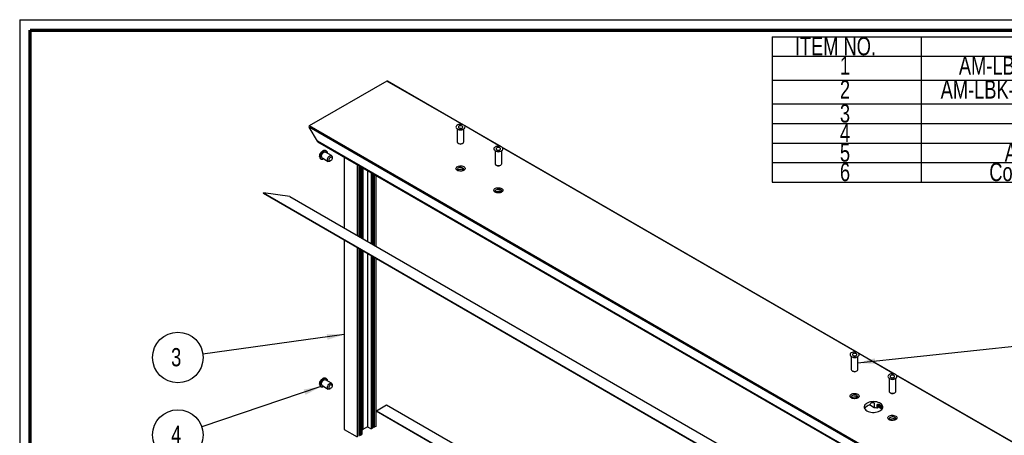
# Paper-space layout 'Base Frame' of a CAD drawing. Header units: millimetres. Extents: x 7 to 291, y 7 to 204.
# Tile 3 of 4: x 7 to 196, y 124 to 204. Entities that reach past the tile are written whole.
import ezdxf

# ---------------------------------------------------------------- set-up
doc = ezdxf.new("R2010")
doc.units = ezdxf.units.MM
doc.layers.add('LAYER2', color=7, linetype='Continuous')
doc.layers.add('LOGO', color=7, linetype='Continuous')
doc.styles.add('SLDTEXTSTYLE1', font='TXT', dxfattribs={"width": 0.75})
doc.dimstyles.new('SLDDIMSTYLE2', dxfattribs={"dimtxt": 0.18, "dimasz": 3.302, "dimexe": 0, "dimexo": 0.0625, "dimgap": 0, "dimtad": 0, "dimtih": 1, "dimtoh": 1, "dimdec": 0, "dimrnd": 1e-09, "dimzin": 0, "dimdsep": 46, "dimtxsty": 'Standard', "dimsah": 1, "dimcen": 0.09, "dimadec": 0, "dimazin": 0, "dimtfac": 3.302, "dimtdec": 0, "dimtofl": 0, "dimtmove": 0, "dimatfit": 3, "dimfxl": 1, "dimfrac": 2, "dimtolj": 1, "dimtzin": 0, "dimarcsym": 0})

# ---------------------------------------------------------------- blocks, each defined once
blk = doc.blocks.new('SW_TABLEANNOTATION_1')
at = {"layer": 'LOGO', "color": 0}
for p, q in [((0, 0), (0, -3.75)), ((0, 0), (28.63, 0)), ((28.63, 0), (28.63, -3.75)), ((28.63, 0), (111.19, 0)), ((111.19, 0), (111.19, -3.75)), ((111.19, 0), (134.9, 0)), ((134.9, 0), (134.9, -3.75)), ((0, -3.75), (28.63, -3.75)), ((0, -3.75), (0, -8.34)), ((28.63, -3.75), (111.19, -3.75)), ((28.63, -3.75), (28.63, -8.34)), ((111.19, -3.75), (134.9, -3.75)), ((111.19, -3.75), (111.19, -8.34)), ((134.9, -3.75), (134.9, -8.34)), ((0, -8.34), (0, -12.92)), ((0, -8.34), (28.63, -8.34)), ((28.63, -8.34), (28.63, -12.92)), ((28.63, -8.34), (111.19, -8.34)), ((111.19, -8.34), (111.19, -12.92)), ((111.19, -8.34), (134.9, -8.34)), ((134.9, -8.34), (134.9, -12.92)), ((0, -12.92), (0, -16.68)), ((0, -12.92), (28.63, -12.92)), ((28.63, -12.92), (28.63, -16.68)), ((28.63, -12.92), (111.19, -12.92)), ((111.19, -12.92), (111.19, -16.68)), ((111.19, -12.92), (134.9, -12.92)), ((134.9, -12.92), (134.9, -16.68)), ((0, -16.68), (0, -20.43)), ((0, -16.68), (28.63, -16.68)), ((28.63, -16.68), (28.63, -20.43)), ((28.63, -16.68), (111.19, -16.68)), ((111.19, -16.68), (111.19, -20.43)), ((111.19, -16.68), (134.9, -16.68)), ((134.9, -16.68), (134.9, -20.43)), ((0, -20.43), (0, -24.18)), ((0, -20.43), (28.63, -20.43)), ((28.63, -20.43), (28.63, -24.18)), ((28.63, -20.43), (111.19, -20.43)), ((111.19, -20.43), (111.19, -24.18)), ((111.19, -20.43), (134.9, -20.43)), ((134.9, -20.43), (134.9, -24.18)), ((0, -24.18), (0, -27.93)), ((0, -24.18), (28.63, -24.18)), ((28.63, -24.18), (28.63, -27.93)), ((28.63, -24.18), (111.19, -24.18)), ((111.19, -24.18), (111.19, -27.93)), ((111.19, -24.18), (134.9, -24.18)), ((134.9, -24.18), (134.9, -27.93)), ((0, -27.93), (28.63, -27.93)), ((28.63, -27.93), (111.19, -27.93)), ((111.19, -27.93), (134.9, -27.93))]:
    blk.add_line(p, q, dxfattribs=at)
at = {"layer": 'LOGO', "color": 0, "char_height": 3.5, "attachment_point": 1, "style": 'SLDTEXTSTYLE1'}
for s, insert in [('ITEM NO.', (4.35, -0.06)), ('DESCRIPTION', (55.27, -0.06)), ('QTY.', (117.99, -0.06)), ('AM-LBK-Baseprofile DZ1250 Up', (35.89, -3.8)), ('1', (13.02, -3.8)), ('1', (121.75, -3.8)), ('2', (13.02, -8.38)), ('AM-LBK-Baseprofile DZ1250 Down', (32.39, -8.38)), ('1', (121.75, -8.38)), ('3', (13.02, -12.98)), ('AM-LBK-Stiffener 475', (47.13, -12.98)), ('2', (121.75, -12.98)), ('4', (13.02, -16.73)), ('Countersunk M6', (51.63, -16.73)), ('4', (121.75, -16.73)), ('5', (13.02, -20.49)), ('AM-LBK-Reflector 1250', (44.7, -20.49)), ('4', (121.75, -20.49)), ('6', (13.02, -24.24)), ('Countersunk M6 (closed)', (41.74, -24.24)), ('4', (121.75, -24.24))]:
    blk.add_mtext(s, dxfattribs=dict(at, insert=insert))
blk = doc.blocks.new('SW_NOTE_0_29')
at = {"layer": 'LOGO', "color": 0}
blk.add_circle((-4.6, -1.55), 4.86, dxfattribs=at)
at = {"layer": 'LOGO', "color": 0, "insert": (-5.9, 0.26), "char_height": 3.5, "attachment_point": 1, "style": 'SLDTEXTSTYLE1'}
blk.add_mtext('4', dxfattribs=at)
blk = doc.blocks.new('SW_NOTE_0_30')
at = {"layer": 'LOGO', "color": 0}
blk.add_circle((-4.81, -0.66), 4.86, dxfattribs=at)
at = {"layer": 'LOGO', "color": 0, "insert": (-6.11, 1.15), "char_height": 3.5, "attachment_point": 1, "style": 'SLDTEXTSTYLE1'}
blk.add_mtext('3', dxfattribs=at)

psp = doc.layouts.new('Base Frame')

# ---------------------------------------------------------------- linework, layer by layer
at = {"color": 7, "linetype": 'Continuous', "lineweight": 25}
for p, q in [((77.18, 192), (62.23, 183.37)), ((91.91, 183.55), (77.28, 191.99)), ((188.5, 110.47), (62.23, 183.37)), ((188.3, 110.36), (62.23, 183.13)), ((63.8, 180.42), (62.23, 183.13)), ((90.68, 182.83), (90.68, 180.31)), ((90.71, 182.82), (90.87, 182.72)), ((91.78, 182.72), (91.94, 182.82)), ((91.96, 180.31), (91.96, 182.83)), ((99.18, 179.35), (91.97, 183.51)), ((186.73, 109.45), (63.8, 180.42)), ((63.9, 180.32), (186.69, 109.43)), ((90.87, 180.05), (91.02, 179.96)), ((91.63, 179.96), (91.78, 180.05)), ((65.49, 178.59), (65.34, 178.67)), ((66.51, 177.67), (65.35, 178.34)), ((97.95, 178.63), (97.95, 176.12)), ((97.98, 178.62), (98.14, 178.52)), ((99.05, 178.52), (99.21, 178.62)), ((167.67, 139.81), (99.24, 179.31)), ((99.24, 176.12), (99.24, 178.63)), ((64.41, 177.07), (64.56, 176.98)), ((64.71, 177.23), (65.87, 176.56)), ((66.19, 176.59), (66.34, 176.67)), ((66.65, 177.2), (66.65, 177.37)), ((68.95, 177.4), (68.95, 163.82)), ((71.47, 175.94), (71.47, 162.36)), ((71.77, 175.77), (71.77, 162.19)), ((71.83, 175.74), (71.83, 162.15)), ((71.84, 175.73), (71.84, 162.14)), ((71.89, 175.7), (71.89, 162.11)), ((71.96, 175.66), (71.96, 162.08)), ((71.97, 175.65), (71.97, 162.07)), ((72.02, 175.63), (72.02, 162.04)), ((72.09, 175.59), (72.09, 162)), ((72.33, 175.45), (72.33, 161.86)), ((72.49, 175.35), (72.49, 161.77)), ((72.57, 175.31), (72.57, 161.72)), ((73.44, 174.81), (73.44, 161.22)), ((74.15, 174.4), (74.15, 160.81)), ((74.39, 174.26), (74.39, 160.67)), ((74.41, 174.25), (74.41, 160.66)), ((74.46, 174.22), (74.46, 160.64)), ((74.52, 174.18), (74.52, 160.6)), ((74.53, 174.18), (74.53, 160.59)), ((90.92, 174.91), (90.86, 174.94)), ((91.88, 174.82), (91.51, 175.04)), ((98.14, 175.85), (98.29, 175.77)), ((98.9, 175.77), (99.05, 175.85)), ((74.58, 174.15), (74.58, 160.56)), ((74.65, 174.11), (74.65, 160.52)), ((74.71, 174.07), (74.71, 160.49)), ((75.01, 173.9), (75.01, 160.32)), ((53.45, 170.44), (53.47, 170.5)), ((53.45, 170.44), (176.08, 99.64)), ((53.47, 170.5), (176.1, 99.71)), ((58.53, 169.83), (53.47, 170.5)), ((98.19, 170.72), (98.14, 170.75)), ((99.15, 170.63), (98.78, 170.84)), ((58.53, 169.83), (178.06, 100.83)), ((68.95, 161.49), (68.95, 125.07)), ((71.47, 160.04), (71.47, 123.61)), ((71.77, 159.86), (71.77, 123.78)), ((71.83, 159.83), (71.83, 124.11)), ((71.84, 159.82), (71.84, 124.06)), ((71.89, 159.79), (71.89, 124.03)), ((71.96, 159.76), (71.96, 124.04)), ((71.97, 159.75), (71.97, 123.99)), ((72.02, 159.72), (72.02, 123.96)), ((72.09, 159.68), (72.09, 123.97)), ((72.33, 159.54), (72.33, 124.11)), ((72.49, 159.45), (72.49, 125.02)), ((72.57, 159.4), (72.57, 125.06)), ((73.44, 158.9), (73.44, 125.57)), ((74.15, 158.49), (74.15, 125.16)), ((74.39, 158.35), (74.39, 125.3)), ((74.41, 158.34), (74.41, 125.34)), ((74.46, 158.31), (74.46, 125.58)), ((74.52, 158.28), (74.52, 125.59)), ((74.53, 158.27), (74.53, 125.54)), ((74.58, 158.24), (74.58, 125.51)), ((74.65, 158.2), (74.65, 125.52)), ((74.71, 158.16), (74.71, 125.48)), ((75.01, 157.99), (75.01, 125.65)), ((166.44, 139.1), (166.44, 136.58)), ((166.47, 139.08), (166.63, 138.99)), ((167.54, 138.99), (167.7, 139.08)), ((174.94, 135.61), (167.73, 139.77)), ((167.73, 136.58), (167.73, 139.1)), ((166.63, 136.32), (166.78, 136.23)), ((167.39, 136.23), (167.54, 136.32)), ((65.49, 134.84), (65.34, 134.93)), ((66.51, 133.93), (65.35, 134.6)), ((173.71, 134.9), (173.71, 132.38)), ((173.74, 134.88), (173.9, 134.79)), ((174.81, 134.79), (174.97, 134.88)), ((203.49, 119.13), (175, 135.57)), ((175, 132.38), (175, 134.9)), ((64.41, 133.32), (64.56, 133.24)), ((64.71, 133.48), (65.87, 132.81)), ((66.19, 132.84), (66.34, 132.93)), ((66.65, 133.46), (66.65, 133.63)), ((166.68, 131.18), (166.62, 131.21)), ((167.64, 131.09), (167.27, 131.3)), ((173.9, 132.12), (174.05, 132.03)), ((174.66, 132.03), (174.81, 132.12)), ((75.15, 128.66), (77.11, 129.78)), ((77.11, 129.78), (190.67, 64.22)), ((169.15, 129.28), (168.98, 129.38)), ((169.51, 129.54), (169.46, 129.57)), ((170.86, 129.23), (169.93, 129.77)), ((170.86, 130.16), (170.86, 129.23)), ((171.36, 129.76), (171.36, 129.72)), ((171.51, 129.66), (171.36, 129.74)), ((171.36, 129.61), (171.36, 129.57)), ((171.51, 129.51), (171.36, 129.59)), ((171.36, 129.46), (171.36, 129.43)), ((171.51, 129.36), (171.36, 129.45)), ((171.36, 129.31), (171.36, 129.28)), ((171.51, 129.21), (171.36, 129.3)), ((172.36, 129.22), (171.43, 129.75)), ((172.36, 129.07), (171.43, 129.61)), ((172.33, 128.97), (171.5, 129.45)), ((171.51, 129.83), (171.51, 129.75)), ((172.32, 129.33), (171.51, 129.8)), ((172.32, 129.31), (171.51, 129.78)), ((171.51, 129.66), (171.51, 129.6)), ((172.32, 129.18), (171.51, 129.65)), ((172.32, 129.16), (171.51, 129.64)), ((171.51, 129.51), (171.51, 129.45)), ((172.32, 129.03), (171.51, 129.5)), ((171.51, 129.36), (171.51, 129.3)), ((171.51, 129.21), (171.51, 129.15)), ((172.32, 129.39), (171.52, 129.85)), ((172.27, 129.49), (171.62, 129.87)), ((172.24, 129.52), (171.65, 129.87)), ((172.32, 129.27), (172.32, 129.36)), ((172.39, 129.15), (172.32, 129.19)), ((172.32, 129.13), (172.32, 129.19)), ((172.39, 129), (172.32, 129.04)), ((172.32, 128.98), (172.32, 129.04)), ((172.39, 129.13), (172.39, 129.17)), ((172.39, 129), (172.39, 129.02)), ((75.15, 128.66), (75.13, 128.6)), ((75.13, 128.6), (190.67, 61.9)), ((75.15, 128.66), (190.67, 61.98)), ((173.95, 126.98), (173.9, 127.01)), ((174.91, 126.89), (174.54, 127.1)), ((68.95, 125.07), (71.47, 123.61)), ((72.33, 124.92), (72.49, 125.02)), ((72.49, 125.06), (72.57, 125.06)), ((73.44, 125.57), (72.57, 125.06)), ((73.44, 125.57), (74.15, 125.16)), ((74.39, 125.3), (74.15, 125.16)), ((74.41, 125.34), (74.39, 125.3)), ((74.46, 125.58), (74.41, 125.61)), ((74.52, 125.59), (74.46, 125.58)), ((74.53, 125.59), (74.52, 125.59)), ((74.58, 125.51), (74.53, 125.54)), ((74.65, 125.52), (74.58, 125.51)), ((74.65, 125.52), (74.71, 125.48)), ((75.01, 125.65), (74.71, 125.48)), ((71.83, 124.11), (71.77, 124.11)), ((71.84, 124.11), (71.83, 124.11)), ((71.89, 124.03), (71.84, 124.06)), ((71.96, 124.04), (71.89, 124.03)), ((71.97, 124.03), (71.96, 124.04)), ((72.02, 123.96), (71.97, 123.99)), ((72.02, 123.96), (72.09, 123.97)), ((72.09, 123.97), (72.33, 124.11))]:
    psp.add_line(p, q, dxfattribs=at)
at = {"color": 8, "linetype": 'Continuous', "lineweight": 25}
for p, q in [((91.67, 183.63), (77.18, 192)), ((98.94, 179.44), (92.12, 183.37)), ((167.43, 139.9), (99.39, 179.17)), ((174.7, 135.7), (167.88, 139.64)), ((203.45, 119.11), (175.16, 135.44))]:
    psp.add_line(p, q, dxfattribs=at)
at = {"color": 7, "linetype": 'Continuous', "lineweight": 25, "flags": 128}
for points in [[(90.71, 182.82), (90.87, 182.74), (91.06, 182.69), (91.27, 182.67), (91.48, 182.68), (91.68, 182.71), (91.86, 182.78), (92.01, 182.86), (92.12, 182.97), (92.18, 183.08), (92.19, 183.2), (92.15, 183.32), (92.07, 183.43), (91.94, 183.53), (91.77, 183.6), (91.58, 183.65), (91.37, 183.67), (91.16, 183.67), (90.96, 183.63), (90.78, 183.57), (90.64, 183.48), (90.53, 183.38), (90.46, 183.26), (90.45, 183.14), (90.49, 183.02), (90.58, 182.91), (90.71, 182.82)], [(91.02, 183), (91.14, 182.95), (91.28, 182.93), (91.43, 182.93), (91.57, 182.97), (91.67, 183.03), (91.74, 183.11), (91.75, 183.19), (91.71, 183.28), (91.63, 183.35), (91.5, 183.4), (91.36, 183.42), (91.21, 183.41), (91.08, 183.38), (90.97, 183.31), (90.91, 183.24), (90.9, 183.15), (90.93, 183.07), (91.02, 183)], [(90.87, 180.05), (91.01, 179.99), (91.19, 179.95), (91.37, 179.94), (91.55, 179.97), (91.71, 180.02), (91.84, 180.09), (91.92, 180.18), (91.96, 180.29), (91.96, 180.31)], [(64.22, 177.49), (64.24, 177.68), (64.29, 177.87), (64.37, 178.07), (64.49, 178.25), (64.62, 178.42), (64.76, 178.55), (64.92, 178.65), (65.07, 178.71), (65.21, 178.72), (65.33, 178.68), (65.34, 178.67)], [(64.37, 177.4), (64.39, 177.59), (64.44, 177.78), (64.53, 177.98), (64.64, 178.16), (64.77, 178.33), (64.91, 178.46), (65.07, 178.56), (65.22, 178.62), (65.36, 178.63), (65.48, 178.59), (65.58, 178.52), (65.65, 178.4), (65.68, 178.25), (65.69, 178.15)], [(64.57, 177.52), (64.59, 177.68), (64.65, 177.85), (64.73, 178.01), (64.84, 178.15), (64.96, 178.26), (65.09, 178.34), (65.22, 178.37), (65.33, 178.35), (65.35, 178.34)], [(97.83, 179.22), (97.75, 179.1), (97.72, 178.98), (97.74, 178.86), (97.82, 178.75), (97.93, 178.65), (98.09, 178.57), (98.27, 178.51), (98.47, 178.48), (98.68, 178.47), (98.89, 178.5), (99.07, 178.55), (99.24, 178.63), (99.36, 178.73), (99.44, 178.84), (99.47, 178.96), (99.45, 179.08), (99.38, 179.2), (99.26, 179.3), (99.11, 179.38), (98.92, 179.44), (98.72, 179.47), (98.51, 179.47), (98.3, 179.45), (98.12, 179.39), (97.96, 179.32), (97.83, 179.22)], [(98.22, 179.09), (98.17, 179.01), (98.17, 178.93), (98.23, 178.85), (98.33, 178.78), (98.46, 178.74), (98.6, 178.73), (98.75, 178.74), (98.88, 178.79), (98.97, 178.85), (99.02, 178.94), (99.02, 179.02), (98.96, 179.1), (98.86, 179.17), (98.73, 179.21), (98.59, 179.22), (98.44, 179.2), (98.31, 179.16), (98.22, 179.09)], [(65.04, 177.03), (64.91, 176.97), (64.77, 176.94), (64.64, 176.95), (64.53, 177), (64.44, 177.1), (64.39, 177.24), (64.37, 177.4)], [(65.74, 176.85), (65.75, 177.01), (65.81, 177.18), (65.89, 177.34), (66, 177.48), (66.13, 177.59), (66.26, 177.67), (66.38, 177.7), (66.49, 177.68), (66.57, 177.62), (66.63, 177.51), (66.65, 177.37)], [(66.19, 176.59), (66.13, 176.56), (66, 176.53), (65.89, 176.54), (65.81, 176.61), (65.75, 176.71), (65.74, 176.85)], [(66.04, 176.85), (66.06, 176.98), (66.11, 177.12), (66.19, 177.24), (66.29, 177.34), (66.39, 177.4), (66.49, 177.42), (66.57, 177.38), (66.63, 177.31), (66.65, 177.2), (66.63, 177.07), (66.57, 176.93), (66.49, 176.81), (66.39, 176.71), (66.29, 176.65), (66.19, 176.63), (66.11, 176.67), (66.06, 176.74), (66.04, 176.85)], [(97.95, 176.12), (97.95, 176.09), (97.99, 175.99), (98.08, 175.89), (98.21, 175.82), (98.37, 175.77), (98.55, 175.75), (98.73, 175.75), (98.9, 175.79), (99.05, 175.85), (99.16, 175.94), (99.22, 176.04), (99.24, 176.12)], [(91.94, 175.56), (92.07, 175.47), (92.16, 175.36), (92.2, 175.23), (92.19, 175.11), (92.12, 175), (92.01, 174.89), (91.86, 174.8), (91.68, 174.74), (91.48, 174.71), (91.27, 174.7), (91.06, 174.72), (90.87, 174.77), (90.7, 174.85), (90.57, 174.94), (90.48, 175.05), (90.45, 175.17), (90.46, 175.3), (90.52, 175.41), (90.63, 175.52), (90.78, 175.6), (90.96, 175.67), (91.16, 175.7), (91.38, 175.71), (91.58, 175.69), (91.78, 175.64), (91.94, 175.56)], [(91.78, 175.28), (91.63, 175.35), (91.46, 175.38), (91.28, 175.39), (91.09, 175.37), (90.93, 175.32), (90.8, 175.24), (90.71, 175.15), (90.67, 175.04), (90.69, 174.94), (90.75, 174.84), (90.79, 174.8)], [(90.77, 174.82), (90.78, 174.83), (90.81, 174.86)], [(91.85, 174.8), (91.93, 174.89), (91.97, 174.99), (91.96, 175.1), (91.89, 175.2), (91.78, 175.28)], [(99.22, 171.36), (99.35, 171.27), (99.43, 171.16), (99.47, 171.04), (99.46, 170.91), (99.4, 170.8), (99.29, 170.69), (99.14, 170.61), (98.96, 170.54), (98.75, 170.51), (98.54, 170.5), (98.33, 170.52), (98.14, 170.57), (97.97, 170.65), (97.84, 170.74), (97.76, 170.85), (97.72, 170.97), (97.73, 171.1), (97.79, 171.21), (97.9, 171.32), (98.05, 171.4), (98.23, 171.47), (98.44, 171.5), (98.65, 171.51), (98.86, 171.49), (99.05, 171.44), (99.22, 171.36)], [(99.05, 171.08), (98.91, 171.15), (98.73, 171.19), (98.55, 171.19), (98.37, 171.17), (98.21, 171.12), (98.07, 171.04), (97.99, 170.95), (97.95, 170.85), (97.96, 170.74), (98.02, 170.64), (98.07, 170.6)], [(98.04, 170.62), (98.05, 170.63), (98.09, 170.66)], [(99.12, 170.6), (99.2, 170.69), (99.24, 170.79), (99.23, 170.9), (99.17, 171), (99.05, 171.08)], [(166.32, 139.68), (166.24, 139.57), (166.21, 139.45), (166.23, 139.33), (166.3, 139.21), (166.42, 139.11), (166.57, 139.03), (166.76, 138.97), (166.96, 138.94), (167.17, 138.94), (167.38, 138.96), (167.56, 139.02), (167.72, 139.09), (167.85, 139.19), (167.93, 139.31), (167.95, 139.43), (167.93, 139.55), (167.86, 139.66), (167.75, 139.76), (167.59, 139.84), (167.41, 139.9), (167.21, 139.93), (167, 139.94), (166.79, 139.91), (166.6, 139.86), (166.44, 139.78), (166.32, 139.68)], [(166.71, 139.56), (166.66, 139.47), (166.66, 139.39), (166.72, 139.31), (166.81, 139.24), (166.94, 139.2), (167.09, 139.19), (167.24, 139.21), (167.37, 139.25), (167.46, 139.32), (167.51, 139.4), (167.5, 139.48), (167.45, 139.56), (167.35, 139.63), (167.22, 139.67), (167.08, 139.68), (166.93, 139.67), (166.8, 139.62), (166.71, 139.56)], [(166.44, 136.58), (166.44, 136.55), (166.48, 136.45), (166.57, 136.36), (166.7, 136.28), (166.86, 136.23), (167.03, 136.21), (167.22, 136.22), (167.39, 136.25), (167.54, 136.31), (167.65, 136.4), (167.71, 136.5), (167.73, 136.58)], [(64.22, 133.75), (64.24, 133.93), (64.29, 134.13), (64.37, 134.32), (64.49, 134.51), (64.62, 134.67), (64.76, 134.81), (64.92, 134.91), (65.07, 134.96), (65.21, 134.97), (65.33, 134.94), (65.34, 134.93)], [(64.37, 133.66), (64.39, 133.85), (64.44, 134.04), (64.53, 134.24), (64.64, 134.42), (64.77, 134.59), (64.91, 134.72), (65.07, 134.82), (65.22, 134.87), (65.36, 134.89), (65.48, 134.85), (65.58, 134.77), (65.65, 134.65), (65.68, 134.5), (65.69, 134.4)], [(64.57, 133.78), (64.59, 133.94), (64.65, 134.1), (64.73, 134.26), (64.84, 134.41), (64.96, 134.52), (65.09, 134.6), (65.22, 134.63), (65.33, 134.61), (65.35, 134.6)], [(173.59, 135.48), (173.52, 135.37), (173.49, 135.25), (173.51, 135.13), (173.58, 135.01), (173.69, 134.91), (173.85, 134.83), (174.03, 134.77), (174.23, 134.74), (174.44, 134.74), (174.65, 134.76), (174.84, 134.82), (175, 134.9), (175.12, 134.99), (175.2, 135.11), (175.23, 135.23), (175.21, 135.35), (175.14, 135.46), (175.02, 135.56), (174.87, 135.65), (174.68, 135.7), (174.48, 135.74), (174.27, 135.74), (174.06, 135.71), (173.88, 135.66), (173.72, 135.58), (173.59, 135.48)], [(173.98, 135.36), (173.93, 135.28), (173.94, 135.19), (173.99, 135.11), (174.09, 135.05), (174.22, 135), (174.36, 134.99), (174.51, 135.01), (174.64, 135.05), (174.73, 135.12), (174.78, 135.2), (174.78, 135.29), (174.72, 135.37), (174.63, 135.43), (174.5, 135.47), (174.35, 135.49), (174.2, 135.47), (174.07, 135.42), (173.98, 135.36)], [(65.04, 133.29), (64.91, 133.23), (64.77, 133.19), (64.64, 133.2), (64.53, 133.26), (64.44, 133.36), (64.39, 133.5), (64.37, 133.66)], [(65.74, 133.11), (65.75, 133.26), (65.81, 133.43), (65.89, 133.59), (66, 133.74), (66.13, 133.85), (66.26, 133.93), (66.38, 133.96), (66.49, 133.94), (66.57, 133.87), (66.63, 133.77), (66.65, 133.63)], [(66.19, 132.84), (66.13, 132.81), (66, 132.78), (65.89, 132.8), (65.81, 132.86), (65.75, 132.97), (65.74, 133.11)], [(66.04, 133.11), (66.06, 133.24), (66.11, 133.37), (66.19, 133.5), (66.29, 133.6), (66.39, 133.66), (66.49, 133.67), (66.57, 133.64), (66.63, 133.57), (66.65, 133.46), (66.63, 133.33), (66.57, 133.19), (66.49, 133.07), (66.39, 132.97), (66.29, 132.91), (66.19, 132.89), (66.11, 132.92), (66.06, 133), (66.04, 133.11)], [(167.7, 131.83), (167.84, 131.73), (167.92, 131.62), (167.96, 131.5), (167.95, 131.38), (167.88, 131.26), (167.78, 131.16), (167.63, 131.07), (167.44, 131.01), (167.24, 130.97), (167.03, 130.96), (166.82, 130.98), (166.63, 131.03), (166.46, 131.11), (166.33, 131.21), (166.24, 131.32), (166.21, 131.44), (166.22, 131.56), (166.28, 131.68), (166.39, 131.78), (166.54, 131.87), (166.72, 131.93), (166.93, 131.97), (167.14, 131.97), (167.34, 131.95), (167.54, 131.9), (167.7, 131.83)], [(167.54, 131.55), (167.4, 131.61), (167.22, 131.65), (167.04, 131.66), (166.86, 131.63), (166.69, 131.58), (166.56, 131.51), (166.47, 131.41), (166.44, 131.31), (166.45, 131.2), (166.51, 131.1), (166.56, 131.06)], [(166.53, 131.08), (166.54, 131.09), (166.58, 131.12)], [(167.61, 131.06), (167.69, 131.15), (167.73, 131.25), (167.72, 131.36), (167.65, 131.46), (167.54, 131.55)], [(173.71, 132.38), (173.72, 132.36), (173.75, 132.25), (173.84, 132.16), (173.97, 132.08), (174.13, 132.03), (174.31, 132.01), (174.49, 132.02), (174.66, 132.05), (174.81, 132.12), (174.92, 132.2), (174.98, 132.3), (175, 132.38)], [(169.46, 128.64), (169.69, 128.53), (169.95, 128.44), (170.23, 128.38), (170.53, 128.34), (170.83, 128.34), (171.13, 128.37), (171.42, 128.42), (171.69, 128.5), (171.93, 128.61), (172.13, 128.74), (172.3, 128.89), (172.42, 129.05), (172.49, 129.22), (172.51, 129.39), (172.47, 129.56), (172.39, 129.73), (172.26, 129.89), (172.09, 130.03), (171.87, 130.16), (171.62, 130.26), (171.35, 130.33), (171.06, 130.38), (170.76, 130.4), (170.46, 130.39), (170.16, 130.35), (169.88, 130.28), (169.63, 130.18), (169.4, 130.07), (169.22, 129.93), (169.08, 129.77), (168.98, 129.61), (168.94, 129.43), (168.94, 129.26), (169, 129.09), (169.11, 128.92), (169.26, 128.77), (169.46, 128.64)], [(174.98, 127.63), (175.11, 127.53), (175.2, 127.42), (175.23, 127.3), (175.22, 127.18), (175.16, 127.06), (175.05, 126.96), (174.9, 126.87), (174.72, 126.81), (174.51, 126.77), (174.3, 126.76), (174.1, 126.79), (173.9, 126.84), (173.74, 126.91), (173.6, 127.01), (173.52, 127.12), (173.48, 127.24), (173.49, 127.36), (173.56, 127.48), (173.67, 127.58), (173.81, 127.67), (174, 127.73), (174.2, 127.77), (174.41, 127.78), (174.62, 127.75), (174.81, 127.7), (174.98, 127.63)], [(174.82, 127.35), (174.67, 127.41), (174.49, 127.45), (174.31, 127.46), (174.13, 127.43), (173.97, 127.38), (173.84, 127.31), (173.75, 127.21), (173.71, 127.11), (173.72, 127), (173.79, 126.9), (173.83, 126.86)], [(173.8, 126.88), (173.81, 126.89), (173.85, 126.92)], [(174.88, 126.86), (174.97, 126.95), (175, 127.06), (174.99, 127.16), (174.93, 127.26), (174.82, 127.35)]]:
    psp.add_lwpolyline(points, dxfattribs=at)
at = {"color": 7, "linetype": 'Continuous', "lineweight": 25}
for centre, radius, start, end in [((91.32, 183.58), 0.969, 242.0301, 297.9753), ((91, 180.34), 0.318, 185.1155, 246.2047), ((91.32, 180.54), 0.647, 242.0838, 297.9216), ((98.6, 179.37), 0.964, 241.8453, 298.1547), ((64.67, 177.44), 0.453, 173.3801, 235.3077), ((64.89, 177.49), 0.318, 173.7999, 234.8879), ((91.32, 173.99), 1.01, 86.2219, 113.4336), ((98.6, 176.32), 0.636, 241.5218, 298.4782), ((98.59, 169.79), 1.01, 86.2219, 113.4336), ((167.08, 139.84), 0.964, 241.8453, 298.1547), ((167.08, 136.79), 0.636, 241.5218, 298.4782), ((174.36, 135.64), 0.964, 241.8453, 298.1547), ((64.67, 133.7), 0.453, 173.3801, 235.3077), ((64.89, 133.74), 0.318, 173.7999, 234.8879), ((167.08, 130.25), 1.01, 86.2219, 113.4336), ((174.36, 132.59), 0.636, 241.5218, 298.4782), ((169.58, 129.13), 0.649, 157.0033, 168.7577), ((170.09, 128.38), 1.3, 121.5548, 135.9519), ((170.49, 127.69), 2.1, 107.3228, 117.7722), ((170.72, 127.11), 3.06, 87.3931, 97.9276), ((170.73, 126.3), 2.93, 77.5878, 87.5108), ((174.35, 126.06), 1.01, 86.2219, 113.4336)]:
    psp.add_arc(centre, radius, start, end, dxfattribs=at)
for centre, major_axis, ratio, start_param, end_param in [((77.28, 191.82), (-0.101, 0.175), 0.577335, 5.497828, 6.283145), ((62.33, 183.19), (-0.101, 0.175), 0.577335, 6.283145, 7.853941), ((63.9, 180.48), (-0.101, 0.175), 0.577335, 1.570756, 2.356235), ((91.32, 174.68), (0.46, 0.796), 0.577335, 1.570837, 1.680949), ((91.32, 174.68), (0.65, -0.375), 0.00007, 3.927031, 4.037144), ((91.32, 174.21), (0.46, 0.796), 0.577335, 5.921434, 6.976386), ((98.6, 170.48), (0.46, 0.796), 0.577335, 1.570837, 1.680949), ((98.6, 170.48), (0.65, -0.375), 0.00007, 3.927031, 4.037144), ((98.6, 170.01), (0.46, 0.796), 0.577335, 5.921434, 6.976386), ((167.08, 130.94), (0.46, 0.796), 0.577335, 1.570837, 1.680949), ((167.08, 130.94), (0.65, -0.375), 0.00007, 3.927031, 4.037144), ((167.08, 130.48), (0.46, 0.796), 0.577335, 5.921434, 6.976386), ((170.72, 128.38), (1.79, -1.03), 0.00007, 3.38018, 3.643237), ((170.72, 128.84), (1.26, 2.19), 0.577335, 1.570837, 1.610848), ((170.72, 128.84), (1.79, -1.03), 0.00007, 3.927031, 3.967042), ((170.72, 128.38), (1.26, 2.19), 0.577335, 1.023986, 1.287043), ((170.72, 128.03), (1.51, 1.38), 0.697875, 0.547452, 0.635082), ((170.72, 129.53), (1.78, -0.63), 0.218312, 1.192246, 1.279876), ((170.72, 127.88), (1.51, 1.38), 0.697875, 0.547452, 0.635082), ((170.72, 129.38), (1.78, -0.63), 0.218312, 1.192246, 1.279876), ((170.72, 127.73), (1.51, 1.38), 0.697875, 0.547452, 0.635082), ((170.72, 129.23), (1.78, -0.63), 0.218312, 1.192246, 1.279876), ((170.72, 127.58), (1.51, 1.38), 0.697875, 0.547452, 0.635082), ((170.72, 129.08), (1.78, -0.63), 0.218312, 1.192246, 1.279876), ((170.72, 127.43), (1.51, 1.38), 0.697875, 0.547452, 0.635081), ((170.72, 128.03), (1.51, 1.38), 0.697875, 6.082747, 6.170376), ((170.72, 129.53), (1.78, -0.63), 0.218312, 0.444355, 0.531985), ((170.72, 127.88), (1.51, 1.38), 0.697875, 6.082747, 6.170376), ((170.72, 129.38), (1.78, -0.63), 0.218312, 0.444355, 0.531985), ((170.72, 127.73), (1.51, 1.38), 0.697875, 6.140929, 6.170376), ((174.36, 126.74), (0.46, 0.796), 0.577335, 1.570837, 1.680949), ((174.36, 126.74), (0.65, -0.375), 0.00007, 3.927031, 4.037144), ((174.36, 126.28), (0.46, 0.796), 0.577335, 5.921434, 6.976386)]:
    psp.add_ellipse(centre, major_axis=major_axis, ratio=ratio, start_param=start_param, end_param=end_param, dxfattribs=at)
psp.add_open_spline([(172.32, 129.36), (172.32, 129.36), (172.32, 129.37), (172.32, 129.4), (172.3, 129.44), (172.24, 129.55), (172.11, 129.67), (171.91, 129.79), (171.73, 129.86), (171.6, 129.88), (171.54, 129.87), (171.52, 129.85), (171.51, 129.84), (171.51, 129.83), (171.51, 129.83), (171.51, 129.83)], degree=3, knots=[0, 0, 0, 0, 0.013881, 0.030881, 0.058904, 0.131775, 0.361749, 0.57869, 0.802373, 0.90062, 0.949888, 0.968232, 0.98673, 0.999504, 1, 1, 1, 1], dxfattribs=at)
at = {"layer": 'LAYER2', "lineweight": 70}
for p, q in [((8.57, 8.78), (8.57, 201.78)), ((8.57, 201.78), (288.57, 201.78))]:
    psp.add_line(p, q, dxfattribs=at)
at = {"layer": 'LOGO'}
for q in [(290.57, 203.78), (6.57, 6.78)]:
    psp.add_line((6.57, 203.78), q, dxfattribs=at)

# ---------------------------------------------------------------- block references
for name, p in [('SW_TABLEANNOTATION_1', (151.24, 200.51)), ('SW_NOTE_0_30', (41.79, 139.54)), ('SW_NOTE_0_29', (41.58, 125.54))]:
    psp.add_blockref(name, p, dxfattribs=at)

# ---------------------------------------------------------------- leaders
for points in [[(68.95, 143.28), (41.79, 139.54)], [(167.73, 137.84), (213.18, 142.68)], [(64.49, 133.28), (41.58, 125.54)]]:
    psp.add_leader(points, dimstyle='SLDDIMSTYLE2', dxfattribs=at)

doc.saveas('drawing.dxf')
